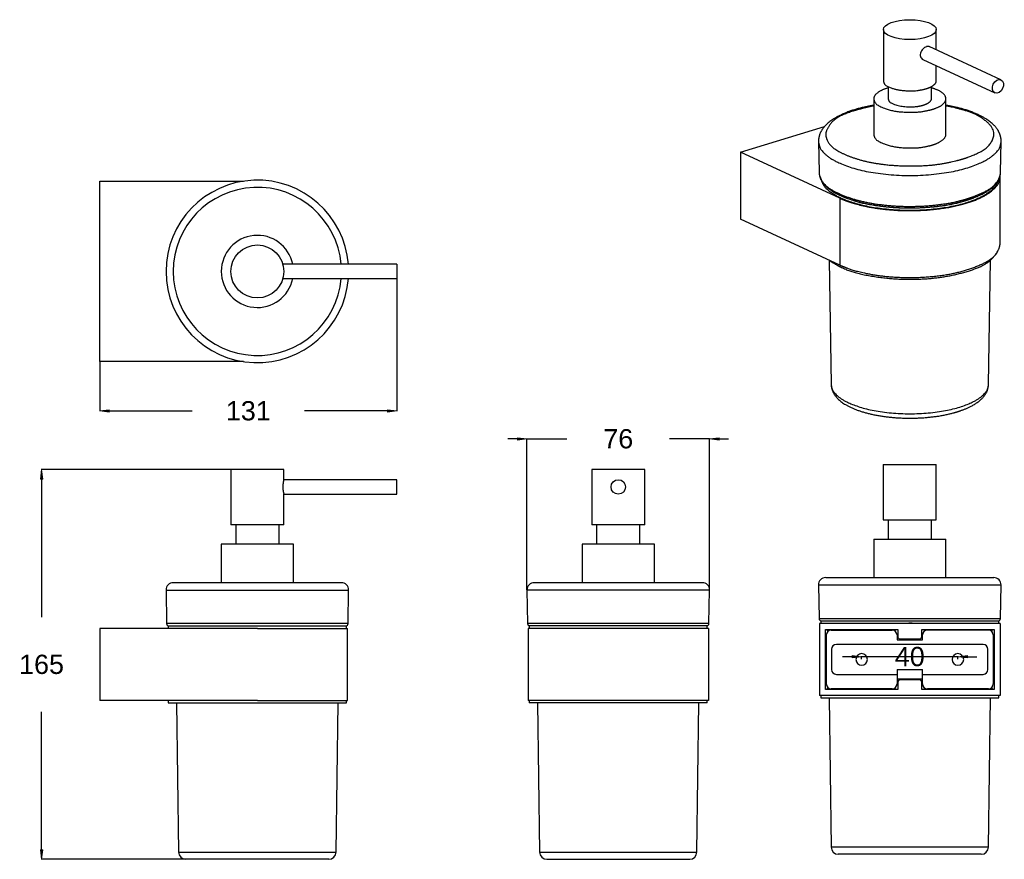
# Model space of a CAD drawing. Header units: inches. Extents: x 1663 to 2072, y 1568 to 1917.
import ezdxf

# ---------------------------------------------------------------- set-up
doc = ezdxf.new("R2010")
doc.units = ezdxf.units.IN
doc.header["$LTSCALE"] = 1000
doc.header["$MEASUREMENT"] = 0
doc.header["$PDMODE"] = 1
doc.header["$PDSIZE"] = -2
doc.layers.get('0').update_dxf_attribs({"lineweight": 25})
doc.layers.get('Defpoints').update_dxf_attribs({"lineweight": 25})
doc.layers.add('1', color=255, linetype='Continuous', lineweight=25)
doc.styles.add('Arial', font='Arial')
doc.dimstyles.new('Standard-1', dxfattribs={"dimtxt": 8, "dimasz": 3.967285, "dimexe": 0.18, "dimexo": 0.0625, "dimgap": 0, "dimtad": 0, "dimdec": 4, "dimzin": 4, "dimdsep": 46, "dimtxsty": 'Arial', "dimblk": 'VW_FILLEDARROW', "dimblk1": 'VW_FILLEDARROW', "dimblk2": 'VW_FILLEDARROW', "dimcen": 0, "dimadec": 0, "dimazin": 0, "dimtfac": 1, "dimtdec": 4, "dimtix": 1, "dimtmove": 0, "dimatfit": 0, "dimldrblk": 'VW_FILLEDARROW', "dimfxl": 1, "dimfrac": 2, "dimtolj": 1, "dimtzin": 4, "dimarcsym": 0})

# ---------------------------------------------------------------- blocks, each defined once
blk = doc.blocks.new('VW_FILLEDARROW')
at = {"linetype": 'Continuous', "lineweight": 0, "transparency": 16777216}
blk.add_hatch(color=0, dxfattribs=at).paths.add_polyline_path([(-1, 0.12), (0, 0), (-1, -0.12)])
at = {"color": 0, "linetype": 'Continuous', "lineweight": 20, "transparency": 16777216, "flags": 128}
blk.add_lwpolyline([(-1, 0.12), (0, 0), (-1, -0.12)], close=True, dxfattribs=at)
blk = doc.blocks.new('*D1')
at = {"color": 0, "lineweight": -2}
for p, q in [((1873.69, 1680.24), (1873.69, 1743.18)), ((1949.59, 1680.3), (1949.59, 1743.18)), ((1869.72, 1743), (1865.76, 1743)), ((1873.69, 1743), (1890.32, 1743)), ((1949.59, 1743), (1932.96, 1743)), ((1953.55, 1743), (1957.52, 1743))]:
    blk.add_line(p, q, dxfattribs=at)
at = {"layer": 'Defpoints', "color": 0}
for p in [(1873.69, 1743), (1873.69, 1680.18), (1949.59, 1680.24)]:
    blk.add_point(p, dxfattribs=at)
at = {"color": 0, "lineweight": -2, "xscale": 3.96728515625, "yscale": 3.96728515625, "zscale": 3.96728515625}
blk.add_blockref('VW_FILLEDARROW', (1873.69, 1743), dxfattribs=at)
at = {"color": 0, "lineweight": -2, "xscale": 3.96728515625, "yscale": 3.96728515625, "zscale": 3.96728515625, "rotation": 180}
blk.add_blockref('VW_FILLEDARROW', (1949.59, 1743), dxfattribs=at)
at = {"color": 0, "insert": (1911.64, 1743), "char_height": 8, "attachment_point": 5, "style": 'Arial'}
blk.add_mtext('\\A1;76', dxfattribs=at)
blk = doc.blocks.new('*D2')
at = {"color": 0, "lineweight": -2}
for p, q in [((1819.65, 1809.55), (1819.65, 1754.46)), ((1696.15, 1775.05), (1696.15, 1754.46)), ((1700.11, 1754.64), (1734.59, 1754.64)), ((1815.68, 1754.64), (1781.2, 1754.64))]:
    blk.add_line(p, q, dxfattribs=at)
at = {"layer": 'Defpoints', "color": 0}
for p in [(1819.65, 1809.61), (1696.15, 1775.11), (1696.15, 1754.64)]:
    blk.add_point(p, dxfattribs=at)
at = {"color": 0, "lineweight": -2, "xscale": 3.96728515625, "yscale": 3.96728515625, "zscale": 3.96728515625, "rotation": 180}
blk.add_blockref('VW_FILLEDARROW', (1696.15, 1754.64), dxfattribs=at)
at = {"color": 0, "lineweight": -2, "xscale": 3.96728515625, "yscale": 3.96728515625, "zscale": 3.96728515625}
blk.add_blockref('VW_FILLEDARROW', (1819.65, 1754.64), dxfattribs=at)
at = {"color": 0, "insert": (1757.9, 1754.64), "char_height": 8, "attachment_point": 5, "style": 'Arial'}
blk.add_mtext('\\A1;131', dxfattribs=at)
blk = doc.blocks.new('*D3')
at = {"color": 0, "lineweight": -2}
for p, q in [((1750.58, 1730.23), (1671.79, 1730.23)), ((1671.97, 1726.27), (1671.97, 1668.94)), ((1671.97, 1572.2), (1671.97, 1629.52)), ((1731.89, 1568.23), (1671.79, 1568.23))]:
    blk.add_line(p, q, dxfattribs=at)
at = {"layer": 'Defpoints', "color": 0}
for p in [(1671.97, 1730.23), (1750.65, 1730.23), (1731.95, 1568.23)]:
    blk.add_point(p, dxfattribs=at)
at = {"color": 0, "lineweight": -2, "xscale": 3.96728515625, "yscale": 3.96728515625, "zscale": 3.96728515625}
for p, rotation in [((1671.97, 1730.23), 90), ((1671.97, 1568.23), 270)]:
    blk.add_blockref('VW_FILLEDARROW', p, dxfattribs=dict(at, rotation=rotation))
at = {"color": 0, "insert": (1671.97, 1649.23), "char_height": 8, "attachment_point": 5, "style": 'Arial'}
blk.add_mtext('\\A1;165', dxfattribs=at)
blk = doc.blocks.new('*D4')
at = {"color": 0, "lineweight": -2}
for p, q in [((2008.82, 1652.46), (2004.85, 1652.46)), ((2012.79, 1651.39), (2012.79, 1652.64)), ((2052.79, 1652.46), (2012.79, 1652.46)), ((2052.79, 1651.39), (2052.79, 1652.64)), ((2056.75, 1652.46), (2060.72, 1652.46))]:
    blk.add_line(p, q, dxfattribs=at)
at = {"layer": 'Defpoints', "color": 0}
for p in [(2012.79, 1652.46), (2012.79, 1651.32), (2052.79, 1651.32)]:
    blk.add_point(p, dxfattribs=at)
at = {"color": 0, "lineweight": -2, "xscale": 3.96728515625, "yscale": 3.96728515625, "zscale": 3.96728515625}
blk.add_blockref('VW_FILLEDARROW', (2012.79, 1652.46), dxfattribs=at)
at = {"color": 0, "lineweight": -2, "xscale": 3.96728515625, "yscale": 3.96728515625, "zscale": 3.96728515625, "rotation": 180}
blk.add_blockref('VW_FILLEDARROW', (2052.79, 1652.46), dxfattribs=at)
at = {"color": 0, "insert": (2032.79, 1652.46), "char_height": 8, "attachment_point": 5, "style": 'Arial'}
blk.add_mtext('\\A1;40', dxfattribs=at)

msp = doc.modelspace()

# ---------------------------------------------------------------- linework, layer by layer
at = {"layer": '1', "color": 7}
for p, q in [((2021.81, 1913.12), (2021.81, 1891.81)), ((2043.81, 1904.68), (2043.81, 1913.12)), ((2070.67, 1892.29), (2040.78, 1906.08)), ((2038.2, 1900.66), (2068.16, 1886.84)), ((2043.81, 1891.81), (2043.81, 1898.07)), ((2023.81, 1889.43), (2023.81, 1884.39)), ((2041.81, 1884.39), (2041.81, 1889.43)), ((2017.81, 1884.39), (2017.81, 1869.56)), ((2047.81, 1869.56), (2047.81, 1884.39)), ((1962.38, 1862.14), (1997.34, 1872.82)), ((1994.86, 1866.63), (1995.11, 1853.69)), ((2070.51, 1853.69), (2070.75, 1866.63)), ((1962.38, 1862.14), (1962.38, 1834.33)), ((2003.72, 1843.06), (1962.38, 1862.14)), ((1696.15, 1775.11), (1696.15, 1850.11)), ((1696.15, 1850.11), (1755.84, 1850.11)), ((2070.31, 1824.14), (2070.31, 1851.95)), ((2003.72, 1843.06), (2003.72, 1815.26)), ((2003.72, 1815.26), (1962.38, 1834.33)), ((1999.34, 1817.28), (2000.12, 1765.64)), ((2065.5, 1765.64), (2066.27, 1817.29)), ((1819.65, 1815.61), (1772.23, 1815.61)), ((1819.65, 1815.61), (1819.65, 1809.61)), ((1772.23, 1809.61), (1819.65, 1809.61)), ((1755.84, 1775.11), (1696.15, 1775.11)), ((2021.79, 1732.32), (2043.79, 1732.32)), ((2021.79, 1732.32), (2021.79, 1709.32)), ((2043.79, 1709.32), (2043.79, 1732.32)), ((1750.65, 1730.23), (1750.65, 1707.23)), ((1772.65, 1730.23), (1750.65, 1730.23)), ((1772.65, 1726.03), (1772.65, 1730.23)), ((1900.64, 1730.23), (1900.64, 1707.23)), ((1911.64, 1730.23), (1900.64, 1730.23)), ((1922.64, 1730.23), (1911.64, 1730.23)), ((1922.64, 1707.23), (1922.64, 1730.23)), ((1819.65, 1726.03), (1772.65, 1726.03)), ((1819.65, 1720.03), (1819.65, 1726.03)), ((1772.65, 1720.03), (1819.65, 1720.03)), ((1772.65, 1707.23), (1772.65, 1720.03)), ((1772.65, 1707.23), (1750.65, 1707.23)), ((1752.65, 1707.23), (1752.65, 1699.23)), ((1770.65, 1699.23), (1770.65, 1707.23)), ((1911.64, 1707.23), (1900.64, 1707.23)), ((1902.64, 1707.23), (1902.64, 1699.23)), ((1922.64, 1707.23), (1911.64, 1707.23)), ((1920.64, 1699.23), (1920.64, 1707.23)), ((2021.79, 1709.32), (2043.79, 1709.32)), ((2023.79, 1709.32), (2023.79, 1701.32)), ((2041.79, 1701.32), (2041.79, 1709.32)), ((1776.65, 1699.23), (1746.65, 1699.23)), ((1746.65, 1699.23), (1746.65, 1683.23)), ((1776.65, 1683.23), (1776.65, 1699.23)), ((1911.64, 1699.23), (1896.64, 1699.23)), ((1896.64, 1699.23), (1896.64, 1683.23)), ((1926.64, 1699.23), (1911.64, 1699.23)), ((1926.64, 1683.23), (1926.64, 1699.23)), ((2017.79, 1701.32), (2017.79, 1685.32)), ((2017.79, 1701.32), (2047.79, 1701.32)), ((2047.79, 1685.32), (2047.79, 1701.32)), ((1796.59, 1683.23), (1726.7, 1683.23)), ((1911.64, 1683.23), (1876.69, 1683.23)), ((1946.59, 1683.23), (1911.64, 1683.23)), ((1994.84, 1682.27), (2032.79, 1682.27)), ((1994.84, 1682.27), (1995.08, 1668.31)), ((1997.84, 1685.32), (2067.73, 1685.32)), ((2032.79, 1682.27), (2070.73, 1682.27)), ((2070.49, 1668.31), (2070.73, 1682.27)), ((1723.7, 1680.18), (1799.59, 1680.18)), ((1723.7, 1680.18), (1723.94, 1666.22)), ((1799.35, 1666.22), (1799.59, 1680.18)), ((1949.59, 1680.18), (1873.69, 1680.18)), ((1873.69, 1680.18), (1873.94, 1666.22)), ((1949.34, 1666.22), (1949.59, 1680.18)), ((1799.35, 1666.22), (1723.94, 1666.22)), ((1911.64, 1666.22), (1873.94, 1666.22)), ((1949.34, 1666.22), (1911.64, 1666.22)), ((1995.08, 1668.31), (2070.49, 1668.31)), ((1995.29, 1666.32), (1995.29, 1636.32)), ((2070.29, 1666.32), (1995.29, 1666.32)), ((1995.79, 1667.32), (1995.79, 1666.32)), ((1995.79, 1667.32), (2032.79, 1667.32)), ((2033.81, 1666.34), (2032.42, 1666.34)), ((2032.79, 1667.32), (2069.79, 1667.32)), ((2069.79, 1666.32), (2069.79, 1667.32)), ((2070.29, 1666.32), (2070.29, 1636.32)), ((1761.65, 1664.23), (1696.15, 1664.23)), ((1696.15, 1664.23), (1696.15, 1634.23)), ((1724.65, 1665.23), (1798.65, 1665.23)), ((1724.65, 1665.23), (1724.65, 1664.23)), ((1761.65, 1664.23), (1799.15, 1664.23)), ((1798.65, 1664.23), (1798.65, 1665.23)), ((1799.15, 1634.23), (1799.15, 1664.23)), ((1874.14, 1664.23), (1874.14, 1634.23)), ((1949.14, 1664.23), (1874.14, 1664.23)), ((1948.64, 1665.23), (1874.64, 1665.23)), ((1874.64, 1665.23), (1874.64, 1664.23)), ((1948.64, 1664.23), (1948.64, 1665.23)), ((1949.14, 1664.23), (1949.14, 1634.23)), ((1997.79, 1663.82), (2027.79, 1663.82)), ((1997.79, 1638.82), (1997.79, 1663.82)), ((1998.09, 1661.52), (1998.09, 1641.12)), ((2000.09, 1663.52), (2025.49, 1663.52)), ((2027.49, 1661.52), (2027.49, 1659.52)), ((2027.79, 1663.82), (2027.79, 1660.82)), ((2037.79, 1663.82), (2067.79, 1663.82)), ((2037.79, 1660.82), (2037.79, 1663.82)), ((2038.09, 1659.52), (2038.09, 1661.52)), ((2065.49, 1663.52), (2040.09, 1663.52)), ((2067.49, 1661.52), (2067.49, 1641.12)), ((2067.79, 1663.82), (2067.79, 1638.82)), ((2063.29, 1657.52), (2002.29, 1657.52)), ((2027.49, 1659.52), (2038.09, 1659.52)), ((2028.79, 1659.82), (2036.79, 1659.82)), ((2000.29, 1655.52), (2000.29, 1647.12)), ((2065.29, 1647.12), (2065.29, 1655.52)), ((2002.29, 1645.12), (2027.49, 1645.12)), ((2027.49, 1647.12), (2038.09, 1647.12)), ((2027.49, 1647.12), (2027.49, 1645.12)), ((2027.49, 1645.12), (2027.49, 1641.12)), ((2038.09, 1645.12), (2038.09, 1647.12)), ((2038.09, 1645.12), (2063.29, 1645.12)), ((2038.09, 1641.12), (2038.09, 1645.12)), ((2038.09, 1643.12), (2027.49, 1643.12)), ((2027.79, 1641.82), (2027.79, 1638.82)), ((2036.79, 1642.82), (2028.79, 1642.82)), ((2037.79, 1638.82), (2037.79, 1641.82)), ((2027.79, 1638.82), (1997.79, 1638.82)), ((2025.49, 1639.12), (2000.09, 1639.12)), ((2067.79, 1638.82), (2037.79, 1638.82)), ((2065.49, 1639.12), (2040.09, 1639.12)), ((1761.65, 1634.23), (1696.15, 1634.23)), ((1724.65, 1634.23), (1724.65, 1633.23)), ((1724.65, 1633.23), (1798.65, 1633.23)), ((1728.09, 1633.23), (1728.95, 1571.19)), ((1761.65, 1634.23), (1799.15, 1634.23)), ((1794.34, 1571.19), (1795.2, 1633.23)), ((1798.65, 1633.23), (1798.65, 1634.23)), ((1949.14, 1634.23), (1874.14, 1634.23)), ((1874.64, 1634.23), (1874.64, 1633.23)), ((1948.64, 1633.23), (1874.64, 1633.23)), ((1878.08, 1633.23), (1878.95, 1571.19)), ((1944.33, 1571.19), (1945.19, 1633.23)), ((1948.64, 1633.23), (1948.64, 1634.23)), ((2070.29, 1636.32), (1995.29, 1636.32)), ((1995.79, 1636.32), (1995.79, 1635.32)), ((1995.79, 1635.32), (2032.79, 1635.32)), ((1999.23, 1635.32), (2000.09, 1573.28)), ((2032.79, 1635.32), (2069.79, 1635.32)), ((2065.48, 1573.28), (2066.34, 1635.32)), ((2069.79, 1635.32), (2069.79, 1636.32)), ((2032.79, 1573.28), (2000.09, 1573.28)), ((2065.48, 1573.28), (2032.79, 1573.28)), ((1728.95, 1571.19), (1794.34, 1571.19)), ((1791.34, 1568.23), (1731.95, 1568.23)), ((1878.95, 1571.19), (1944.33, 1571.19)), ((1881.95, 1568.23), (1911.64, 1568.23)), ((1911.64, 1568.23), (1941.33, 1568.23)), ((2062.48, 1570.32), (2003.09, 1570.32))]:
    msp.add_line(p, q, dxfattribs=at)
for centre, radius in [((1761.65, 1812.61), 11), ((1911.64, 1723.03), 3)]:
    msp.add_circle(centre, radius, dxfattribs=at)
at = {"layer": '1', "color": 7, "extrusion": (0, 0, -1)}
for centre in [(-2012.79, 1651.32), (-2052.79, 1651.32)]:
    msp.add_circle(centre, 2.4, dxfattribs=at)
at = {"layer": '1', "color": 7}
for centre, radius, start, end in [((1761.65, 1812.61), 37.95, 4.5394, 355.4606), ((1761.65, 1812.61), 34.95, 4.9275, 355.0725), ((1761.65, 1812.61), 15, 11.5425, 348.4575), ((1726.7, 1680.23), 3, 90, 181), ((1796.59, 1680.23), 3, 359, 90), ((1876.69, 1680.23), 3, 90, 181), ((1946.59, 1680.23), 3, 359, 90), ((1997.84, 1682.32), 3, 90, 181), ((2067.73, 1682.32), 3, 359, 90), ((1724.94, 1666.23), 1, 181, 270), ((1798.35, 1666.23), 1, 270, 359), ((1874.94, 1666.23), 1, 181, 270), ((1948.34, 1666.23), 1, 270, 359), ((1996.08, 1668.32), 1, 181, 270), ((2069.49, 1668.32), 1, 270, 359), ((2000.09, 1661.52), 2, 90, 180), ((2025.49, 1661.52), 2, 0, 90), ((2040.09, 1661.52), 2, 90, 180), ((2065.49, 1661.52), 2, 0, 90), ((2002.29, 1655.52), 2, 90, 180), ((2028.79, 1660.82), 1, 180, 270), ((2036.79, 1660.82), 1, 270, 0), ((2063.29, 1655.52), 2, 0, 90), ((2002.29, 1647.12), 2, 180, 270), ((2063.29, 1647.12), 2, 270, 0), ((2000.09, 1641.12), 2, 180, 270), ((2025.49, 1641.12), 2, 270, 0), ((2028.79, 1641.82), 1, 90, 180), ((2036.79, 1641.82), 1, 0, 90), ((2040.09, 1641.12), 2, 180, 270), ((2065.49, 1641.12), 2, 270, 0), ((2003.09, 1573.32), 3, 180.7974, 270), ((2062.48, 1573.32), 3, 270, 359.2026), ((1731.95, 1571.23), 3, 180.7974, 270), ((1791.34, 1571.23), 3, 270, 359.2026), ((1881.95, 1571.23), 3, 180.7974, 270), ((1941.33, 1571.23), 3, 270, 359.2026)]:
    msp.add_arc(centre, radius, start, end, dxfattribs=at)
for centre, major_axis, ratio in [((2032.81, 1913.12), (-11, 0), 0.375419), ((2069.42, 1889.56), (1.26, 2.72), 0.718873)]:
    msp.add_ellipse(centre, major_axis=major_axis, ratio=ratio, dxfattribs=at)
at = {"layer": '1', "color": 7, "transparency": 33554687}
msp.add_open_spline([(2039.75, 1906.03), (2039.5, 1905.95), (2039.23, 1905.82), (2038.97, 1905.66), (2038.71, 1905.49), (2038.46, 1905.29), (2038.23, 1905.06), (2038, 1904.82), (2037.79, 1904.54), (2037.62, 1904.26), (2037.45, 1903.96), (2037.32, 1903.64), (2037.24, 1903.32), (2037.17, 1903.01), (2037.14, 1902.69), (2037.17, 1902.38), (2037.21, 1902.09), (2037.29, 1901.81), (2037.41, 1901.56), (2037.54, 1901.3), (2037.71, 1901.08), (2037.91, 1900.89), (2038.06, 1900.76), (2038.24, 1900.64), (2038.42, 1900.56)], degree=3, knots=[0, 0, 0, 0, 0.127896, 0.127896, 0.127896, 0.255604, 0.255604, 0.255604, 0.386133, 0.386133, 0.386133, 0.519111, 0.519111, 0.519111, 0.648911, 0.648911, 0.648911, 0.7748, 0.7748, 0.7748, 0.902161, 0.902161, 0.902161, 1, 1, 1, 1], dxfattribs=at)
at = {"layer": '1', "color": 7}
for points in [[(2040.93, 1906), (2040.81, 1906.06), (2040.54, 1906.12), (2040.25, 1906.13), (2039.92, 1906.08), (2039.75, 1906.03)], [(2021.81, 1891.81), (2021.81, 1891.34), (2022.76, 1889.74), (2027.84, 1887.88), (2034.88, 1887.57), (2038.79, 1888.31), (2039.75, 1888.6)], [(2039.75, 1888.6), (2041.58, 1889.16), (2043.81, 1890.92), (2043.81, 1891.81)], [(2023.81, 1888.9), (2021.12, 1888.14), (2017.81, 1885.65), (2017.81, 1884.39)], [(2042.28, 1880.02), (2043.42, 1880.37), (2046.57, 1881.8), (2048.26, 1884.51), (2046.29, 1887.19), (2042.99, 1888.56), (2041.81, 1888.9)], [(2017.81, 1884.39), (2017.81, 1883.75), (2019.1, 1881.57), (2026.03, 1879.04), (2035.63, 1878.62), (2040.96, 1879.62), (2042.28, 1880.02)], [(2023.81, 1884.39), (2023.81, 1884.01), (2024.58, 1882.7), (2028.74, 1881.18), (2034.5, 1880.93), (2037.7, 1881.53), (2038.49, 1881.77)], [(2038.49, 1881.77), (2039.99, 1882.23), (2041.81, 1883.66), (2041.81, 1884.39)], [(2017.8, 1881.67), (2015.36, 1881.26), (2008.52, 1879.59), (2002.19, 1876.79), (1998.75, 1874.34), (1996.61, 1872.09), (1995.37, 1869.81), (1994.94, 1868.04), (1994.83, 1866.94), (1994.87, 1866.58)], [(2017.81, 1881.41), (2013.59, 1880.66), (2002.03, 1876.86), (1997.86, 1871.31), (1997.86, 1869.56)], [(2070.74, 1866.64), (2070.76, 1867), (2070.68, 1868.09), (2070.22, 1869.86), (2068.97, 1872.13), (2066.83, 1874.37), (2063.39, 1876.81), (2057.07, 1879.6), (2050.25, 1881.26), (2047.81, 1881.67)], [(2054.87, 1859.38), (2057.73, 1860.26), (2065.67, 1863.94), (2068.86, 1871.19), (2061.18, 1877.94), (2051.14, 1880.82), (2047.81, 1881.41)], [(1994.86, 1866.63), (1994.88, 1865.74), (1995.89, 1862.73), (2001.74, 1858.06), (2014.33, 1853.83), (2032.82, 1852.04), (2051.3, 1853.84), (2063.89, 1858.07), (2069.73, 1862.74), (2070.74, 1865.75), (2070.75, 1866.64)], [(1997.86, 1869.56), (1997.86, 1868.08), (2000.42, 1863.87), (2008.47, 1859.93), (2017.61, 1857.56), (2028.27, 1856.39), (2041.49, 1856.54), (2051.81, 1858.45), (2054.87, 1859.38)], [(2017.81, 1869.56), (2017.81, 1868.92), (2019.1, 1866.74), (2026.03, 1864.21), (2035.63, 1863.79), (2040.96, 1864.79), (2042.28, 1865.19)], [(2042.28, 1865.19), (2044.77, 1865.96), (2047.81, 1868.35), (2047.81, 1869.56)], [(1995.11, 1853.69), (1995.13, 1852.09), (1997.97, 1847.57), (2006.68, 1843.35), (2016.54, 1840.82), (2028, 1839.58), (2039.35, 1839.7), (2049.19, 1840.91), (2054.96, 1842.31), (2056.61, 1842.81)], [(2056.27, 1842.16), (2057.89, 1842.66), (2062.3, 1844.34), (2066.8, 1847.07), (2069.7, 1850.22), (2070.52, 1852.88), (2070.49, 1853.79)], [(2056.61, 1842.81), (2059.72, 1843.76), (2067.65, 1847.51), (2070.48, 1852.18), (2070.51, 1853.69)], [(1995.12, 1853.51), (1995.12, 1853.48), (1995.13, 1853.41), (1995.13, 1853.38)], [(1995.14, 1853.19), (1995.19, 1852.63), (1995.66, 1850.98), (1997.36, 1848.4), (2001.47, 1845.22), (2008.44, 1842.27), (2017.22, 1840.17), (2027.17, 1839.05), (2037.56, 1839), (2047.58, 1840.03), (2054.25, 1841.54), (2056.27, 1842.16)], [(1996, 1850.55), (1996.23, 1849.69), (1997.91, 1846.86), (2004.31, 1842.71), (2016.24, 1839.17), (2032.59, 1837.7), (2048.99, 1839.1), (2061.02, 1842.59), (2067.54, 1846.71), (2069.32, 1849.53), (2069.57, 1850.39)], [(2003.72, 1843.06), (2005.12, 1842.42), (2010.3, 1840.52), (2020.16, 1838.51), (2032.56, 1837.66), (2045.79, 1838.5), (2057.38, 1841.04), (2065.45, 1844.67), (2069.59, 1848.59), (2070.33, 1851.29), (2070.3, 1852.12)], [(2002.88, 1844.71), (2004.96, 1843.64), (2013.5, 1840.63), (2030.1, 1838.64), (2047.29, 1839.73), (2056.89, 1842.25), (2059.35, 1843.2)], [(2003.72, 1815.26), (2005.12, 1814.62), (2010.28, 1812.72), (2020.1, 1810.71), (2032.41, 1809.86), (2045.57, 1810.67), (2057.14, 1813.16), (2067.26, 1817.66), (2070.31, 1822.49), (2070.31, 1824.14)], [(1999.38, 1817.26), (2001.28, 1815.76), (2009.63, 1811.87), (2024.28, 1809.47), (2037.91, 1809.22), (2050.86, 1810.84), (2063.25, 1814.62), (2068.51, 1819.22), (2069.27, 1820.85)], [(2000.12, 1765.65), (2000.13, 1764.88), (2000.99, 1762.29), (2006.02, 1758.26), (2016.86, 1754.61), (2032.81, 1753.05), (2048.75, 1754.61), (2059.6, 1758.26), (2064.63, 1762.29), (2065.49, 1764.88), (2065.5, 1765.65)], [(2000.13, 1765.67), (2000.11, 1765.36), (2000.21, 1764.42), (2000.63, 1762.9), (2002.02, 1760.4), (2005.63, 1757.31), (2011.53, 1754.62), (2018.96, 1752.7), (2027.42, 1751.66), (2036.3, 1751.56), (2044.91, 1752.4), (2050.67, 1753.7), (2052.43, 1754.24)], [(2052.43, 1754.24), (2053.83, 1754.67), (2057.68, 1756.14), (2061.72, 1758.61), (2064.57, 1761.7), (2065.49, 1764.61), (2065.49, 1765.63)], [(1772.65, 1726.04), (1772.65, 1726.03), (1772.64, 1726), (1772.63, 1725.96), (1772.62, 1725.93), (1772.61, 1725.88), (1772.59, 1725.83), (1772.57, 1725.75), (1772.54, 1725.61), (1772.51, 1725.49), (1772.49, 1725.4), (1772.47, 1725.3), (1772.45, 1725.21), (1772.42, 1725.05), (1772.38, 1724.83), (1772.35, 1724.64), (1772.33, 1724.51), (1772.31, 1724.32), (1772.28, 1724.05), (1772.26, 1723.84), (1772.25, 1723.69), (1772.24, 1723.48), (1772.23, 1723.18), (1772.23, 1722.89), (1772.24, 1722.59), (1772.25, 1722.3), (1772.28, 1722.02), (1772.3, 1721.82), (1772.31, 1721.68), (1772.34, 1721.49), (1772.38, 1721.24), (1772.41, 1721.07), (1772.43, 1720.96), (1772.46, 1720.81), (1772.5, 1720.62), (1772.53, 1720.5), (1772.55, 1720.43), (1772.56, 1720.36), (1772.58, 1720.29), (1772.6, 1720.21), (1772.62, 1720.12), (1772.63, 1720.08), (1772.64, 1720.06), (1772.64, 1720.04), (1772.65, 1720.04), (1772.65, 1720.03)], [(1998.72, 1662.86), (1998.63, 1663.34), (1998.54, 1663.82)], [(2067.03, 1663.82), (2066.94, 1663.34), (2066.85, 1662.86)], [(1998.54, 1638.82), (1998.63, 1639.31), (1998.72, 1639.79)], [(2066.85, 1639.79), (2066.94, 1639.31), (2067.03, 1638.82)]]:
    msp.add_open_spline(points, degree=2, dxfattribs=at)

# ---------------------------------------------------------------- dimensions: what is measured, and where the dimension line sits
at = {"color": 7}
dim = msp.add_linear_dim(base=(1696.15, 1754.64), p1=(1819.65, 1809.61), p2=(1696.15, 1775.11), text='131', dimstyle='Standard-1', override={"dimgap": 15.625, "dimtih": 1, "dimtoh": 1, "dimdec": 0, "dimpost": '<>', "dimtxsty": 'Arial'}, dxfattribs=at)
dim.commit()
dim.dimension.update_dxf_attribs({"geometry": '*D2', "text_midpoint": (1757.9, 1754.64)})
for base, p1, p2, picture, middle in [((1873.69, 1743), (1949.59, 1680.24), (1873.69, 1680.18), '*D1', (1911.64, 1743)), ((2012.79, 1652.46), (2052.79, 1651.32), (2012.79, 1651.32), '*D4', (2032.79, 1652.46))]:
    dim = msp.add_linear_dim(base=base, p1=p1, p2=p2, dimstyle='Standard-1', override={"dimgap": 15.625, "dimtih": 1, "dimtoh": 1, "dimdec": 0, "dimpost": '<>', "dimtxsty": 'Arial'}, dxfattribs=at)
    dim.commit()
    dim.dimension.update_dxf_attribs({"geometry": picture, "text_midpoint": middle})
dim = msp.add_linear_dim(base=(1671.97, 1730.23), p1=(1731.95, 1568.23), p2=(1750.65, 1730.23), angle=270, text='165', dimstyle='Standard-1', override={"dimgap": 15.625, "dimtih": 1, "dimtoh": 1, "dimdec": 0, "dimpost": '<>', "dimtxsty": 'Arial'}, dxfattribs=at)
dim.commit()
dim.dimension.update_dxf_attribs({"geometry": '*D3', "text_midpoint": (1671.97, 1649.23)})

doc.saveas('drawing.dxf')
